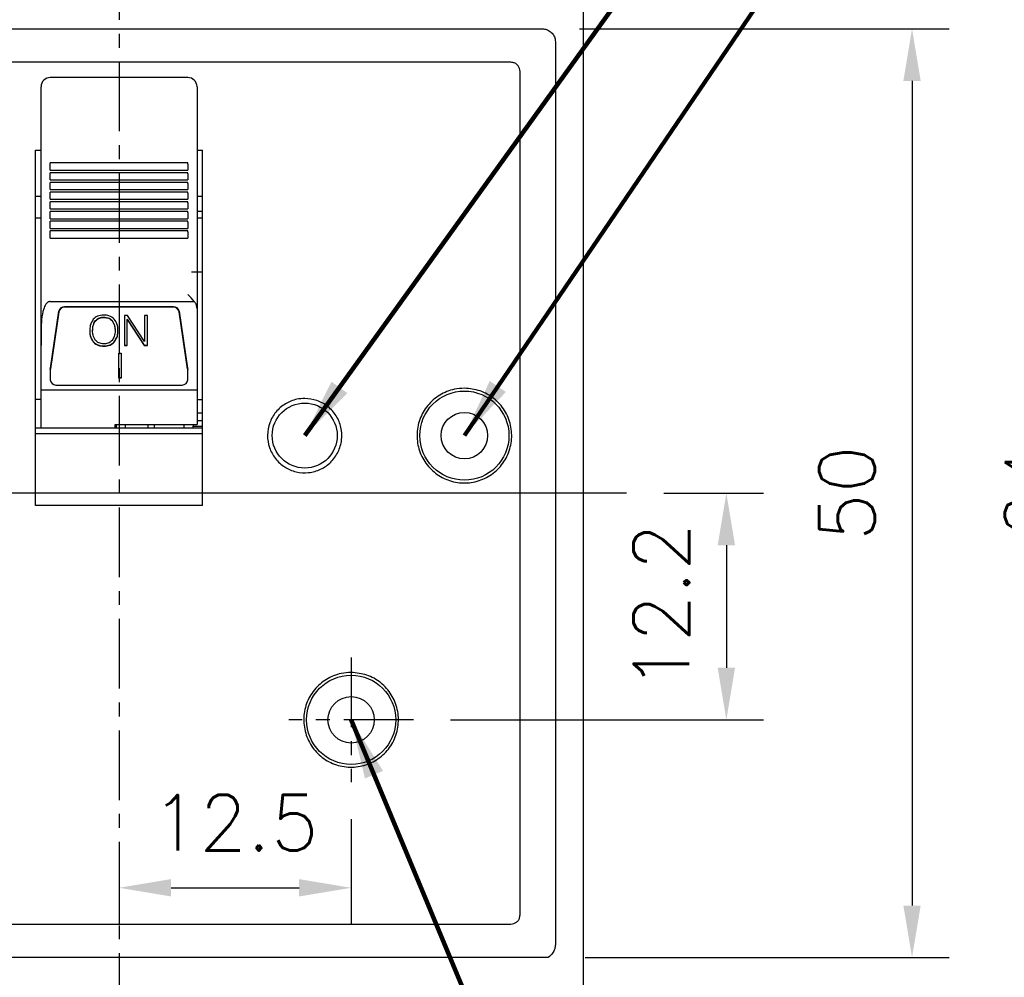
# Model space of a CAD drawing. Extents: x 2148 to 5165, y -907 to 1459.
# Tile 6 of 27: x 4459 to 4512, y 1281 to 1333. Entities that reach past the tile are written whole.
import ezdxf

# ---------------------------------------------------------------- set-up
doc = ezdxf.new("R2010")
doc.units = 0
doc.header["$LTSCALE"] = 3
doc.header["$MEASUREMENT"] = 0
doc.linetypes.add('CENTER', pattern=[2, 1.25, -0.25, 0.25, -0.25])
doc.layers.get('0').update_dxf_attribs({"linetype": 'CONTINUOUS'})
doc.layers.get('Defpoints').update_dxf_attribs({"linetype": 'CONTINUOUS'})
doc.layers.add('cen', color=1, linetype='CENTER')
doc.layers.add('di', color=3, linetype='CONTINUOUS')
doc.styles.add('KIM', font='ROMANS.shx', dxfattribs={"height": 5, "bigfont": 'GSG1.shx'})
doc.styles.get("Standard").update_dxf_attribs({"font": 'romans.shx', "height": 3, "bigfont": 'ghs.shx'})
doc.dimstyles.get("Standard").update_dxf_attribs({"dimtxt": 0.18, "dimasz": 0.18, "dimexe": 0.18, "dimexo": 0.0625, "dimgap": 0.09, "dimtad": 0, "dimtih": 1, "dimtoh": 1, "dimdec": 4, "dimzin": 0, "dimdsep": 46, "dimtxsty": 'Standard', "dimcen": 0.09, "dimadec": 0, "dimazin": 0, "dimtfac": 1, "dimtdec": 4, "dimtofl": 0, "dimtmove": 0, "dimatfit": 3, "dimfxl": 0, "dimtolj": 1, "dimtzin": 0, "dimarcsym": 0})
doc.dimstyles.new('STANDARD$0', dxfattribs={"dimtxt": 5, "dimasz": 5, "dimexe": 1, "dimexo": 2, "dimgap": 2, "dimtad": 1, "dimdec": 4, "dimzin": 12, "dimdsep": 46, "dimtxsty": 'KIM', "dimcen": -1, "dimdle": 0.1, "dimadec": 0, "dimazin": 0, "dimtfac": 1, "dimtdec": 4, "dimtmove": 0, "dimatfit": 3, "dimfxl": 0, "dimtolj": 1, "dimtzin": 0, "dimarcsym": 0})

# ---------------------------------------------------------------- blocks, each defined once
blk = doc.blocks.new('*D142')
at = {"layer": 'Defpoints', "color": 0}
for p in [(4440.428, 1357.442), (4430.666, 1258.842), (4464.628, 1258.842)]:
    blk.add_point(p, dxfattribs=at)
at = {"layer": 'di'}
for p, q in [((4438.428, 1357.442), (4428.666, 1357.442)), ((4430.666, 1354.642), (4430.666, 1261.642)), ((4462.628, 1258.842), (4428.666, 1258.842))]:
    blk.add_line(p, q, dxfattribs=at)
for points in [[(4430.199, 1354.642), (4431.132, 1354.642), (4430.666, 1357.442)], [(4430.199, 1261.642), (4431.132, 1261.642), (4430.666, 1258.842)]]:
    blk.add_solid(points, dxfattribs=at)
at = {"layer": 'di', "insert": (4427.166, 1308.542), "char_height": 3, "attachment_point": 5, "rotation": 90}
blk.add_mtext('\\A1;98.5', dxfattribs=at)
blk = doc.blocks.new('*D143')
at = {"layer": 'Defpoints', "color": 0}
for p in [(4487.428, 1332.442), (4487.742, 1282.442), (4507.339, 1282.442)]:
    blk.add_point(p, dxfattribs=at)
at = {"layer": 'di'}
for p, q in [((4489.428, 1332.442), (4509.339, 1332.442)), ((4507.339, 1329.642), (4507.339, 1285.242)), ((4489.742, 1282.442), (4509.339, 1282.442))]:
    blk.add_line(p, q, dxfattribs=at)
for points in [[(4506.872, 1329.642), (4507.806, 1329.642), (4507.339, 1332.442)], [(4506.872, 1285.242), (4507.806, 1285.242), (4507.339, 1282.442)]]:
    blk.add_solid(points, dxfattribs=at)
at = {"layer": 'di', "insert": (4503.839, 1307.442), "char_height": 3, "attachment_point": 5, "rotation": 90}
blk.add_mtext('\\A1;50', dxfattribs=at)
blk = doc.blocks.new('*D144')
at = {"layer": 'Defpoints', "color": 0}
for p in [(4480.405, 1347.442), (4480.405, 1267.442), (4527.339, 1267.442)]:
    blk.add_point(p, dxfattribs=at)
at = {"layer": 'di'}
for p, q in [((4482.405, 1347.442), (4529.339, 1347.442)), ((4527.339, 1344.642), (4527.339, 1270.242)), ((4482.405, 1267.442), (4529.339, 1267.442))]:
    blk.add_line(p, q, dxfattribs=at)
for points in [[(4526.872, 1344.642), (4527.806, 1344.642), (4527.339, 1347.442)], [(4526.872, 1270.242), (4527.806, 1270.242), (4527.339, 1267.442)]]:
    blk.add_solid(points, dxfattribs=at)
at = {"layer": 'di', "insert": (4523.839, 1307.442), "char_height": 3, "attachment_point": 5, "rotation": 90}
blk.add_mtext('\\A1;80', dxfattribs=at)
blk = doc.blocks.new('*D145')
at = {"layer": 'Defpoints', "color": 0}
for p in [(4488.928, 1339.442), (4488.928, 1275.442), (4517.339, 1275.442)]:
    blk.add_point(p, dxfattribs=at)
at = {"layer": 'di'}
for p, q in [((4490.928, 1339.442), (4519.339, 1339.442)), ((4517.339, 1336.642), (4517.339, 1278.242)), ((4490.928, 1275.442), (4519.339, 1275.442))]:
    blk.add_line(p, q, dxfattribs=at)
for points in [[(4516.872, 1336.642), (4517.806, 1336.642), (4517.339, 1339.442)], [(4516.872, 1278.242), (4517.806, 1278.242), (4517.339, 1275.442)]]:
    blk.add_solid(points, dxfattribs=at)
at = {"layer": 'di', "insert": (4513.839, 1307.442), "char_height": 3, "attachment_point": 5, "rotation": 90}
blk.add_mtext('\\A1;64', dxfattribs=at)
blk = doc.blocks.new('*D147')
at = {"layer": 'Defpoints', "color": 0}
for p in [(4491.965, 1307.442), (4480.483, 1295.242), (4497.339, 1295.242)]:
    blk.add_point(p, dxfattribs=at)
at = {"layer": 'di'}
for p, q in [((4493.965, 1307.442), (4499.339, 1307.442)), ((4497.339, 1304.642), (4497.339, 1298.042)), ((4482.483, 1295.242), (4499.339, 1295.242))]:
    blk.add_line(p, q, dxfattribs=at)
for points in [[(4496.872, 1304.642), (4497.806, 1304.642), (4497.339, 1307.442)], [(4496.872, 1298.042), (4497.806, 1298.042), (4497.339, 1295.242)]]:
    blk.add_solid(points, dxfattribs=at)
at = {"layer": 'di', "insert": (4493.839, 1301.342), "char_height": 3, "attachment_point": 5, "rotation": 90}
blk.add_mtext('\\A1;12.2', dxfattribs=at)
blk = doc.blocks.new('*D148')
at = {"layer": 'Defpoints', "color": 0}
for p in [(4477.128, 1291.887), (4464.628, 1288.968), (4477.128, 1286.199)]:
    blk.add_point(p, dxfattribs=at)
at = {"layer": 'di'}
for p, q in [((4477.128, 1289.887), (4477.128, 1284.199)), ((4464.628, 1286.968), (4464.628, 1284.199)), ((4467.428, 1286.199), (4474.328, 1286.199))]:
    blk.add_line(p, q, dxfattribs=at)
for points in [[(4467.428, 1286.666), (4467.428, 1285.732), (4464.628, 1286.199)], [(4474.328, 1286.666), (4474.328, 1285.732), (4477.128, 1286.199)]]:
    blk.add_solid(points, dxfattribs=at)
at = {"layer": 'di', "insert": (4470.878, 1289.699), "char_height": 3, "attachment_point": 5}
blk.add_mtext('\\A1;12.5', dxfattribs=at)
blk = doc.blocks.new('*D154')
at = {"layer": 'Defpoints', "color": 0}
for p in [(4467.983, 1349.442), (4467.905, 1265.442), (4537.339, 1265.442)]:
    blk.add_point(p, dxfattribs=at)
at = {"layer": 'di'}
for p, q in [((4469.983, 1349.442), (4539.339, 1349.442)), ((4537.339, 1346.642), (4537.339, 1268.242)), ((4469.905, 1265.442), (4539.339, 1265.442))]:
    blk.add_line(p, q, dxfattribs=at)
for points in [[(4536.872, 1346.642), (4537.806, 1346.642), (4537.339, 1349.442)], [(4536.872, 1268.242), (4537.806, 1268.242), (4537.339, 1265.442)]]:
    blk.add_solid(points, dxfattribs=at)
at = {"layer": 'di', "insert": (4533.839, 1307.442), "char_height": 3, "attachment_point": 5, "rotation": 90}
blk.add_mtext('\\A1;84', dxfattribs=at)

msp = doc.modelspace()

# ---------------------------------------------------------------- linework, layer by layer
for p, q in [((4489.628, 1338.742), (4489.628, 1276.142)), ((4441.828, 1332.442), (4487.428, 1332.442)), ((4488.128, 1331.741), (4488.128, 1331.556)), ((4488.128, 1331.556), (4488.128, 1283.328)), ((4485.728, 1330.642), (4443.528, 1330.642)), ((4486.228, 1284.742), (4486.228, 1330.142)), ((4468.328, 1329.819), (4460.928, 1329.819)), ((4460.428, 1328.545), (4460.428, 1329.319)), ((4468.828, 1329.319), (4468.828, 1328.545)), ((4460.428, 1328.052), (4460.428, 1328.545)), ((4468.828, 1328.545), (4468.828, 1328.052)), ((4460.428, 1325.742), (4460.428, 1328.052)), ((4468.828, 1328.052), (4468.828, 1325.742)), ((4460.128, 1325.907), (4460.428, 1325.907)), ((4460.128, 1306.782), (4460.128, 1325.907)), ((4468.828, 1325.907), (4469.128, 1325.907)), ((4469.128, 1306.782), (4469.128, 1325.907)), ((4460.428, 1319.864), (4460.428, 1325.742)), ((4468.828, 1325.742), (4468.828, 1319.864)), ((4468.328, 1325.22), (4460.928, 1325.22)), ((4460.928, 1325.162), (4460.928, 1325.22)), ((4460.928, 1324.833), (4460.928, 1325.162)), ((4460.928, 1324.833), (4468.328, 1324.833)), ((4468.328, 1325.162), (4468.328, 1325.22)), ((4468.328, 1325.162), (4468.328, 1324.833)), ((4468.328, 1324.697), (4460.928, 1324.697)), ((4460.928, 1324.639), (4460.928, 1324.697)), ((4460.928, 1324.311), (4460.928, 1324.639)), ((4460.928, 1324.311), (4468.328, 1324.311)), ((4468.328, 1324.174), (4460.928, 1324.174)), ((4460.928, 1324.117), (4460.928, 1324.174)), ((4468.328, 1324.639), (4468.328, 1324.697)), ((4468.328, 1324.639), (4468.328, 1324.311)), ((4468.328, 1324.117), (4468.328, 1324.174)), ((4460.928, 1323.788), (4460.928, 1324.117)), ((4460.928, 1323.788), (4468.328, 1323.788)), ((4468.328, 1323.652), (4460.928, 1323.652)), ((4460.928, 1323.594), (4460.928, 1323.652)), ((4468.328, 1324.117), (4468.328, 1323.788)), ((4468.328, 1323.594), (4468.328, 1323.652)), ((4460.428, 1323.415), (4460.128, 1323.415)), ((4460.928, 1323.265), (4460.928, 1323.594)), ((4460.928, 1323.265), (4468.328, 1323.265)), ((4468.328, 1323.129), (4460.928, 1323.129)), ((4460.928, 1323.072), (4460.928, 1323.129)), ((4468.328, 1323.594), (4468.328, 1323.265)), ((4468.328, 1323.072), (4468.328, 1323.129)), ((4469.128, 1323.415), (4468.828, 1323.415)), ((4460.928, 1322.743), (4460.928, 1323.072)), ((4460.928, 1322.743), (4468.328, 1322.743)), ((4468.328, 1322.606), (4460.928, 1322.606)), ((4460.928, 1322.549), (4460.928, 1322.606)), ((4468.328, 1323.072), (4468.328, 1322.743)), ((4468.328, 1322.549), (4468.328, 1322.606)), ((4469.128, 1322.613), (4468.828, 1322.613)), ((4460.428, 1322.242), (4460.128, 1322.242)), ((4460.928, 1322.22), (4460.928, 1322.549)), ((4460.928, 1322.22), (4468.328, 1322.22)), ((4468.328, 1322.084), (4460.928, 1322.084)), ((4460.928, 1322.026), (4460.928, 1322.084)), ((4468.328, 1322.549), (4468.328, 1322.22)), ((4468.328, 1322.026), (4468.328, 1322.084)), ((4469.128, 1322.242), (4468.828, 1322.242)), ((4460.928, 1321.698), (4460.928, 1322.026)), ((4460.928, 1321.698), (4468.328, 1321.698)), ((4468.328, 1321.561), (4460.928, 1321.561)), ((4460.928, 1321.504), (4460.928, 1321.561)), ((4468.328, 1322.026), (4468.328, 1321.698)), ((4468.328, 1321.504), (4468.328, 1321.561)), ((4460.928, 1321.175), (4460.928, 1321.504)), ((4460.928, 1321.175), (4468.328, 1321.175)), ((4468.328, 1321.504), (4468.328, 1321.175)), ((4460.428, 1319.502), (4460.428, 1319.864)), ((4460.428, 1319.172), (4460.428, 1319.502)), ((4468.828, 1319.864), (4468.828, 1319.502)), ((4468.828, 1319.502), (4468.828, 1319.172)), ((4460.428, 1318.074), (4460.428, 1319.172)), ((4469.128, 1319.342), (4468.528, 1319.342)), ((4468.828, 1319.172), (4468.828, 1317.394)), ((4460.428, 1315.388), (4460.428, 1318.074)), ((4460.928, 1317.766), (4468.672, 1317.766)), ((4467.568, 1317.48), (4461.688, 1317.48)), ((4467.568, 1317.449), (4461.688, 1317.449)), ((4468.828, 1317.394), (4468.828, 1313.01)), ((4460.931, 1314.172), (4461.391, 1317.235)), ((4461.391, 1317.204), (4460.931, 1314.141)), ((4463.815, 1316.921), (4463.815, 1316.905)), ((4465.088, 1317.01), (4464.921, 1317.01)), ((4464.921, 1317.01), (4464.921, 1315.397)), ((4465.075, 1316.811), (4465.982, 1315.412)), ((4465.075, 1316.811), (4465.075, 1316.796)), ((4465.075, 1315.397), (4465.075, 1316.796)), ((4465.075, 1316.796), (4465.982, 1315.397)), ((4465.999, 1315.602), (4465.088, 1317.01)), ((4466.153, 1317.01), (4465.999, 1317.01)), ((4465.999, 1317.01), (4465.999, 1315.602)), ((4466.153, 1315.397), (4466.153, 1317.01)), ((4467.865, 1317.235), (4468.325, 1314.172)), ((4468.325, 1314.141), (4467.865, 1317.204)), ((4463.359, 1316.731), (4463.359, 1316.716)), ((4464.26, 1316.735), (4464.26, 1316.72)), ((4463.205, 1316.206), (4463.205, 1316.191)), ((4464.415, 1316.206), (4464.415, 1316.191)), ((4460.428, 1313.01), (4460.428, 1315.388)), ((4463.246, 1315.591), (4463.246, 1315.576)), ((4463.81, 1315.372), (4463.81, 1315.357)), ((4464.363, 1315.582), (4464.363, 1315.567)), ((4464.921, 1315.412), (4465.075, 1315.412)), ((4464.921, 1315.397), (4465.075, 1315.397)), ((4465.982, 1315.412), (4466.153, 1315.412)), ((4465.982, 1315.412), (4465.982, 1315.397)), ((4465.982, 1315.397), (4466.153, 1315.397)), ((4464.625, 1314.975), (4464.752, 1314.975)), ((4464.625, 1313.633), (4464.625, 1314.975)), ((4464.752, 1314.975), (4464.752, 1313.633)), ((4460.928, 1314.1), (4460.928, 1314.131)), ((4460.928, 1314.1), (4460.928, 1313.55)), ((4468.328, 1314.131), (4468.328, 1314.1)), ((4468.328, 1313.55), (4468.328, 1314.1)), ((4464.752, 1313.649), (4464.625, 1313.649)), ((4464.752, 1313.633), (4464.625, 1313.633)), ((4461.228, 1313.265), (4468.028, 1313.265)), ((4460.428, 1313.01), (4468.828, 1313.01)), ((4460.428, 1310.942), (4460.428, 1313.01)), ((4468.828, 1313.01), (4468.828, 1311.135)), ((4460.428, 1312.487), (4460.128, 1312.487)), ((4468.828, 1312.487), (4469.128, 1312.487)), ((4469.128, 1311.742), (4468.828, 1311.742)), ((4469.128, 1310.942), (4460.128, 1310.942)), ((4464.428, 1311.135), (4468.828, 1311.135)), ((4464.428, 1310.942), (4464.428, 1311.135)), ((4464.478, 1311.135), (4464.478, 1310.982)), ((4464.478, 1310.942), (4464.478, 1310.982)), ((4464.978, 1310.942), (4464.978, 1311.135)), ((4466.178, 1311.135), (4466.178, 1310.942)), ((4466.528, 1311.135), (4466.528, 1310.942)), ((4468.128, 1310.942), (4468.128, 1311.135)), ((4468.628, 1311.135), (4468.628, 1311.042)), ((4468.628, 1310.942), (4468.628, 1311.042)), ((4468.628, 1311.042), (4469.128, 1311.042)), ((4469.128, 1311.342), (4468.828, 1311.342)), ((4469.128, 1310.642), (4460.128, 1310.642)), ((4469.128, 1306.782), (4460.128, 1306.782)), ((4443.528, 1284.242), (4485.728, 1284.242)), ((4488.128, 1283.328), (4488.128, 1283.151)), ((4488.128, 1283.151), (4488.128, 1283.131)), ((4487.742, 1282.442), (4441.514, 1282.442))]:
    msp.add_line(p, q)
for centre, radius in [((4483.228, 1310.542), 2.4), ((4474.628, 1310.542), 1.75), ((4483.228, 1310.542), 1.25), ((4477.128, 1295.242), 2.4), ((4477.128, 1295.242), 1.25)]:
    msp.add_circle(centre, radius)
for centre, radius, start, end in [((4460.928, 1329.319), 0.5, 90, 180), ((4468.328, 1329.319), 0.5, 0, 90), ((4461.682, 1317.185), 0.296, 88.8716, 170.1632), ((4461.682, 1317.154), 0.296, 88.8717, 170.1631), ((4467.574, 1317.185), 0.296, 9.8371, 91.1281), ((4467.574, 1317.154), 0.296, 9.8372, 91.128), ((4461.2, 1314.131), 0.272, 171.4541, 179.9977), ((4461.2, 1314.1), 0.272, 171.4538, 179.9978), ((4468.057, 1314.131), 0.271, 359.9999, 8.5482), ((4468.057, 1314.1), 0.271, 359.9999, 8.5485), ((4461.221, 1313.558), 0.293, 181.4732, 271.4007), ((4468.035, 1313.558), 0.293, 268.5991, 358.5268)]:
    msp.add_arc(centre, radius, start, end)
for points, knots in [([(4487.428, 1332.442), (4487.507, 1332.434), (4487.664, 1332.419), (4487.873, 1332.298), (4488.032, 1332.121), (4488.116, 1331.924), (4488.125, 1331.793), (4488.128, 1331.741)], [0, 0, 0, 0, 0.21418, 0.428355, 0.642715, 0.857467, 1, 1, 1, 1]), ([(4486.228, 1330.142), (4486.223, 1330.198), (4486.212, 1330.311), (4486.125, 1330.461), (4485.998, 1330.574), (4485.858, 1330.633), (4485.765, 1330.64), (4485.728, 1330.642)], [0, 0, 0, 0, 0.214764, 0.429529, 0.64427, 0.858957, 1, 1, 1, 1]), ([(4468.672, 1317.766), (4468.563, 1317.895), (4468.452, 1318.025), (4468.329, 1318.142), (4468.328, 1318.143)], [0, 0, 0, 0, 0.991276, 1, 1, 1, 1]), ([(4460.928, 1317.766), (4460.904, 1317.763), (4460.851, 1317.757), (4460.765, 1317.705), (4460.655, 1317.579), (4460.524, 1317.272), (4460.444, 1316.8), (4460.428, 1316.137), (4460.428, 1315.666), (4460.428, 1315.388)], [0, 0, 0, 0, 0.026542, 0.059127, 0.111468, 0.218155, 0.444442, 0.672363, 1, 1, 1, 1]), ([(4468.828, 1317.394), (4468.822, 1317.454), (4468.809, 1317.575), (4468.736, 1317.697), (4468.683, 1317.754), (4468.672, 1317.766)], [0, 0, 0, 0, 0.4427096, 0.8848698, 1, 1, 1, 1]), ([(4463.244, 1316.808), (4463.178, 1316.7), (4463.061, 1316.507), (4463.054, 1316.285), (4463.051, 1316.187)], [0, 0, 0, 0, 0.558164, 1, 1, 1, 1]), ([(4463.81, 1317.031), (4463.689, 1317.022), (4463.472, 1317.008), (4463.313, 1316.869), (4463.244, 1316.808)], [0, 0, 0, 0, 0.560206, 1, 1, 1, 1]), ([(4463.359, 1316.731), (4463.392, 1316.765), (4463.458, 1316.832), (4463.615, 1316.906), (4463.739, 1316.915), (4463.815, 1316.921)], [0, 0, 0, 0, 0.280171, 0.560364, 1, 1, 1, 1]), ([(4463.359, 1316.716), (4463.392, 1316.749), (4463.458, 1316.816), (4463.615, 1316.891), (4463.739, 1316.9), (4463.815, 1316.905)], [0, 0, 0, 0, 0.280171, 0.560364, 1, 1, 1, 1]), ([(4464.373, 1316.81), (4464.281, 1316.884), (4464.117, 1317.016), (4463.904, 1317.026), (4463.81, 1317.031)], [0, 0, 0, 0, 0.557807, 1, 1, 1, 1]), ([(4463.815, 1316.921), (4463.911, 1316.913), (4464.083, 1316.899), (4464.206, 1316.785), (4464.26, 1316.735)], [0, 0, 0, 0, 0.559821, 1, 1, 1, 1]), ([(4463.815, 1316.905), (4463.911, 1316.897), (4464.083, 1316.883), (4464.206, 1316.77), (4464.26, 1316.72)], [0, 0, 0, 0, 0.559821, 1, 1, 1, 1]), ([(4464.569, 1316.189), (4464.564, 1316.315), (4464.555, 1316.539), (4464.428, 1316.727), (4464.373, 1316.81)], [0, 0, 0, 0, 0.560689, 1, 1, 1, 1]), ([(4463.205, 1316.206), (4463.209, 1316.311), (4463.216, 1316.499), (4463.315, 1316.66), (4463.359, 1316.731)], [0, 0, 0, 0, 0.560727, 1, 1, 1, 1]), ([(4463.205, 1316.191), (4463.209, 1316.296), (4463.216, 1316.484), (4463.315, 1316.645), (4463.359, 1316.716)], [0, 0, 0, 0, 0.560727, 1, 1, 1, 1]), ([(4464.26, 1316.735), (4464.313, 1316.643), (4464.409, 1316.477), (4464.413, 1316.289), (4464.415, 1316.206)], [0, 0, 0, 0, 0.558164, 1, 1, 1, 1]), ([(4464.26, 1316.72), (4464.313, 1316.627), (4464.409, 1316.462), (4464.413, 1316.274), (4464.415, 1316.191)], [0, 0, 0, 0, 0.558164, 1, 1, 1, 1]), ([(4463.051, 1316.203), (4463.057, 1316.079), (4463.066, 1315.858), (4463.191, 1315.672), (4463.246, 1315.591)], [0, 0, 0, 0, 0.560643, 1, 1, 1, 1]), ([(4463.051, 1316.187), (4463.057, 1316.063), (4463.066, 1315.842), (4463.191, 1315.657), (4463.246, 1315.576)], [0, 0, 0, 0, 0.560645, 1, 1, 1, 1]), ([(4463.368, 1315.663), (4463.312, 1315.755), (4463.213, 1315.919), (4463.208, 1316.107), (4463.205, 1316.191)], [0, 0, 0, 0, 0.558085, 1, 1, 1, 1]), ([(4464.415, 1316.191), (4464.411, 1316.085), (4464.403, 1315.896), (4464.3, 1315.736), (4464.255, 1315.666)], [0, 0, 0, 0, 0.560622, 1, 1, 1, 1]), ([(4464.363, 1315.582), (4464.434, 1315.689), (4464.56, 1315.881), (4464.566, 1316.105), (4464.569, 1316.205)], [0, 0, 0, 0, 0.557957, 1, 1, 1, 1]), ([(4464.363, 1315.567), (4464.434, 1315.674), (4464.56, 1315.865), (4464.566, 1316.09), (4464.569, 1316.189)], [0, 0, 0, 0, 0.557957, 1, 1, 1, 1]), ([(4463.246, 1315.591), (4463.338, 1315.518), (4463.503, 1315.387), (4463.716, 1315.377), (4463.81, 1315.372)], [0, 0, 0, 0, 0.557825, 1, 1, 1, 1]), ([(4463.246, 1315.576), (4463.338, 1315.503), (4463.503, 1315.372), (4463.716, 1315.362), (4463.81, 1315.357)], [0, 0, 0, 0, 0.557825, 1, 1, 1, 1]), ([(4463.815, 1315.483), (4463.719, 1315.49), (4463.547, 1315.503), (4463.423, 1315.614), (4463.368, 1315.663)], [0, 0, 0, 0, 0.559929, 1, 1, 1, 1]), ([(4463.81, 1315.372), (4463.928, 1315.381), (4464.137, 1315.395), (4464.294, 1315.525), (4464.363, 1315.582)], [0, 0, 0, 0, 0.560065, 1, 1, 1, 1]), ([(4463.81, 1315.357), (4463.928, 1315.365), (4464.137, 1315.38), (4464.294, 1315.51), (4464.363, 1315.567)], [0, 0, 0, 0, 0.560065, 1, 1, 1, 1]), ([(4464.255, 1315.666), (4464.184, 1315.605), (4464.058, 1315.497), (4463.889, 1315.487), (4463.815, 1315.483)], [0, 0, 0, 0, 0.558064, 1, 1, 1, 1]), ([(4483.228, 1313.092), (4483.515, 1313.064), (4484.088, 1313.007), (4484.852, 1312.568), (4485.432, 1311.921), (4485.764, 1311.112), (4485.809, 1310.241), (4485.564, 1309.404), (4485.056, 1308.694), (4484.341, 1308.194), (4483.501, 1307.958), (4482.63, 1308.013), (4481.827, 1308.353), (4481.181, 1308.94), (4480.767, 1309.708), (4480.629, 1310.57), (4480.785, 1311.428), (4481.216, 1312.188), (4481.874, 1312.758), (4482.585, 1313.052), (4483.049, 1313.081), (4483.228, 1313.092)], [0, 0, 0, 0, 0.053688, 0.107376, 0.161064, 0.214754, 0.268443, 0.322132, 0.375821, 0.429509, 0.483198, 0.536886, 0.590575, 0.644263, 0.697952, 0.75164, 0.805329, 0.859018, 0.912707, 0.966396, 1, 1, 1, 1]), ([(4474.628, 1312.542), (4474.853, 1312.52), (4475.303, 1312.476), (4475.901, 1312.131), (4476.356, 1311.623), (4476.617, 1310.989), (4476.653, 1310.306), (4476.46, 1309.649), (4476.062, 1309.093), (4475.501, 1308.7), (4474.842, 1308.515), (4474.159, 1308.558), (4473.529, 1308.825), (4473.023, 1309.286), (4472.698, 1309.888), (4472.59, 1310.564), (4472.712, 1311.237), (4473.05, 1311.833), (4473.566, 1312.28), (4474.123, 1312.51), (4474.488, 1312.533), (4474.628, 1312.542)], [0, 0, 0, 0, 0.053688, 0.107376, 0.161065, 0.214754, 0.268443, 0.322132, 0.375821, 0.429509, 0.483198, 0.536886, 0.590575, 0.644264, 0.697952, 0.751641, 0.80533, 0.859019, 0.912708, 0.966397, 1, 1, 1, 1]), ([(4477.128, 1297.792), (4477.415, 1297.764), (4477.988, 1297.707), (4478.752, 1297.268), (4479.332, 1296.621), (4479.664, 1295.812), (4479.709, 1294.941), (4479.464, 1294.104), (4478.956, 1293.394), (4478.241, 1292.894), (4477.401, 1292.658), (4476.53, 1292.713), (4475.727, 1293.053), (4475.081, 1293.64), (4474.667, 1294.408), (4474.529, 1295.27), (4474.685, 1296.128), (4475.116, 1296.888), (4475.774, 1297.458), (4476.485, 1297.752), (4476.949, 1297.781), (4477.128, 1297.792)], [0, 0, 0, 0, 0.053685, 0.107369, 0.161055, 0.214743, 0.268434, 0.322129, 0.375823, 0.429516, 0.483203, 0.536886, 0.590567, 0.64425, 0.69794, 0.751633, 0.805328, 0.859021, 0.912711, 0.966399, 1, 1, 1, 1]), ([(4485.728, 1284.242), (4485.784, 1284.248), (4485.897, 1284.259), (4486.047, 1284.345), (4486.16, 1284.472), (4486.22, 1284.612), (4486.226, 1284.705), (4486.228, 1284.742)], [0, 0, 0, 0, 0.214622, 0.429245, 0.643891, 0.858594, 1, 1, 1, 1]), ([(4488.128, 1283.131), (4488.121, 1283.055), (4488.106, 1282.895), (4487.977, 1282.648), (4487.833, 1282.509), (4487.743, 1282.442), (4487.742, 1282.442)], [0, 0, 0, 0, 0.1922782, 0.4057456, 0.6889296, 0.6905464, 0.6905464, 0.6905464, 0.6905464])]:
    msp.add_open_spline(points, degree=3, knots=knots)
at = {"layer": 'cen'}
for p, q in [((4464.628, 1360.675), (4464.628, 1255.536)), ((4477.128, 1298.597), (4477.128, 1291.887)), ((4480.483, 1295.242), (4473.773, 1295.242))]:
    msp.add_line(p, q, dxfattribs=at)
at = {"layer": 'cen', "ltscale": 10}
msp.add_line((4491.965, 1307.442), (4436.625, 1307.442), dxfattribs=at)

# ---------------------------------------------------------------- dimensions: what is measured, and where the dimension line sits
at = {"layer": 'di'}
dim = msp.add_linear_dim(base=(4430.666, 1258.842), p1=(4440.428, 1357.442), p2=(4464.628, 1258.842), angle=90, text='98.5', dimstyle='STANDARD$0', override={"dimtxt": 3, "dimasz": 2.8, "dimexe": 2, "dimdec": 2, "dimzin": 8, "dimtxsty": 'Standard', "dimcen": 0, "dimclrd": 256, "dimclre": 256, "dimclrt": 256, "dimadec": 2, "dimazin": 2, "dimtfac": 0.6, "dimtdec": 2, "dimtzin": 8, "dimlwd": 65535, "dimlwe": 65535, "dimarcsym": 1}, dxfattribs=at)
dim.commit()
dim.dimension.update_dxf_attribs({"geometry": '*D142', "text_midpoint": (4430.666, 1308.542), "dimtype": 160})
for base, p1, p2, picture, middle in [((4537.339, 1265.442), (4467.983, 1349.442), (4467.905, 1265.442), '*D154', (4537.339, 1307.442)), ((4527.339, 1267.442), (4480.405, 1347.442), (4480.405, 1267.442), '*D144', (4527.339, 1307.442)), ((4517.339, 1275.442), (4488.928, 1339.442), (4488.928, 1275.442), '*D145', (4517.339, 1307.442)), ((4507.339, 1282.442), (4487.428, 1332.442), (4487.742, 1282.442), '*D143', (4507.339, 1307.442)), ((4497.339, 1295.242), (4491.965, 1307.442), (4480.483, 1295.242), '*D147', (4497.339, 1301.342))]:
    dim = msp.add_linear_dim(base=base, p1=p1, p2=p2, angle=270, dimstyle='STANDARD$0', override={"dimtxt": 3, "dimasz": 2.8, "dimexe": 2, "dimdec": 2, "dimzin": 8, "dimtxsty": 'Standard', "dimcen": 0, "dimclrd": 256, "dimclre": 256, "dimclrt": 256, "dimadec": 2, "dimazin": 2, "dimtfac": 0.6, "dimtdec": 2, "dimtmove": 0, "dimtzin": 8, "dimlwd": 65535, "dimlwe": 65535, "dimarcsym": 1}, dxfattribs=at)
    dim.commit()
    dim.dimension.update_dxf_attribs({"geometry": picture, "text_midpoint": middle, "dimtype": 160})
dim = msp.add_linear_dim(base=(4477.128, 1286.199), p1=(4464.628, 1288.968), p2=(4477.128, 1291.887), dimstyle='STANDARD$0', override={"dimtxt": 3, "dimasz": 2.8, "dimexe": 2, "dimdec": 2, "dimzin": 8, "dimtxsty": 'Standard', "dimcen": 0, "dimclrd": 256, "dimclre": 256, "dimclrt": 256, "dimadec": 2, "dimazin": 2, "dimtfac": 0.6, "dimtdec": 2, "dimtzin": 8, "dimlwd": 65535, "dimlwe": 65535, "dimarcsym": 1}, dxfattribs=at)
dim.commit()
dim.dimension.update_dxf_attribs({"geometry": '*D148', "text_midpoint": (4470.878, 1286.199), "dimtype": 160})

# ---------------------------------------------------------------- leaders
at = {"layer": 'di', "annotation_type": 0, "has_hookline": 1, "hookline_direction": 0}
for points, text_width in [([(4474.628, 1310.542), (4513.872, 1365.032), (4517.072, 1365.032)], 31.6), ([(4483.228, 1310.542), (4512.658, 1353.783), (4515.858, 1353.783)], 45.067), ([(4477.128, 1295.242), (4497.728, 1245.821), (4500.928, 1245.821)], 29.778)]:
    msp.add_leader(points, dimstyle='Standard', override={"dimtxt": 4, "dimasz": 3.2, "dimexe": 2, "dimexo": 2, "dimgap": 2, "dimtad": 1, "dimtih": 0, "dimtoh": 0, "dimdec": 2, "dimzin": 8, "dimcen": 0, "dimclrd": 256, "dimclre": 256, "dimclrt": 256, "dimadec": 2, "dimazin": 2, "dimtfac": 0.6, "dimtdec": 2, "dimtofl": 1, "dimtzin": 8, "dimlwd": 65535, "dimlwe": 65535, "dimarcsym": 1}, dxfattribs=dict(at, text_width=text_width))

doc.saveas('drawing.dxf')
